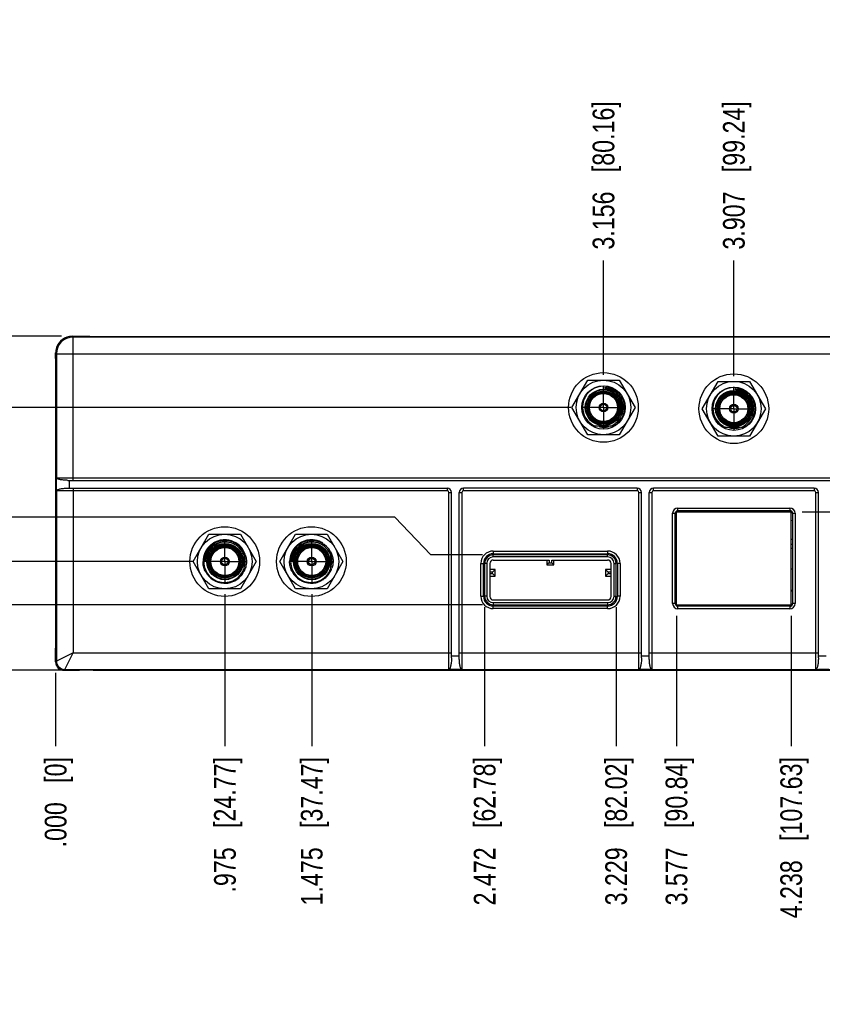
# Model space of a CAD drawing. Header units: inches. Extents: x 0 to 34, y 0 to 22.
# Tile 3 of 79: x 4.7 to 9.3, y 5.9 to 11.6. Entities that reach past the tile are written whole.
import ezdxf

# ---------------------------------------------------------------- set-up
doc = ezdxf.new("R2010")
doc.units = ezdxf.units.IN
doc.header["$LTSCALE"] = 1.87
doc.header["$MEASUREMENT"] = 0
doc.linetypes.add('CENTER', pattern=[0.6, 0.375, -0.075, 0.075, -0.075])
doc.layers.get('0').update_dxf_attribs({"linetype": 'CONTINUOUS'})
doc.layers.add('02___PRT_ALL_AXES', color=7, linetype='CONTINUOUS')
doc.layers.add('DIMENSIONS', color=7, linetype='CONTINUOUS')
doc.styles.get("Standard").update_dxf_attribs({"font": 'txt', "width": 0.8})
doc.dimstyles.new('DIMSTYLE_2', dxfattribs={"dimtxt": 0.125, "dimasz": 0.18, "dimexe": 0.18, "dimexo": 0.0625, "dimgap": 0.09, "dimtad": 0, "dimtih": 1, "dimtoh": 1, "dimdec": 3, "dimzin": 4, "dimdsep": 46, "dimtxsty": 'STANDARD', "dimblk": '_FILLED', "dimblk1": '_FILLED', "dimblk2": '_FILLED', "dimcen": 0.09, "dimadec": 0, "dimazin": 0, "dimtp": 0.01, "dimtm": 0.01, "dimtfac": 1, "dimtdec": 3, "dimtofl": 0, "dimtmove": 0, "dimatfit": 3, "dimldrblk": '_FILLED', "dimfxl": 1, "dimtolj": 1, "dimtzin": 4, "dimarcsym": 0})

# ---------------------------------------------------------------- blocks, each defined once
blk = doc.blocks.new('*D7')
at = {"layer": 'DIMENSIONS', "color": 2, "linetype": 'CONTINUOUS'}
blk.add_line((5.7201, 8.4298), (4.4951, 8.4298), dxfattribs=at)
at = {"layer": 'DIMENSIONS', "color": 2, "linetype": 'CONTINUOUS', "insert": (4.4326, 8.4923), "char_height": 0.125, "width": 1.525, "attachment_point": 3, "line_spacing_factor": 0.9}
blk.add_mtext('2X .627{\\Ftxt.shx;\\W1.000000;\\H0.125000; }[15.92]', dxfattribs=at)
blk = doc.blocks.new('_FILLED')
at = {"color": 0, "linetype": 'BYBLOCK'}
blk.add_solid([(0, 0), (-1, 0.174), (-1, -0.174)], dxfattribs=at)
blk = doc.blocks.new('*D8')
at = {"layer": 'DIMENSIONS', "color": 2, "linetype": 'CONTINUOUS'}
blk.add_line((5.0082, 7.8028), (4.4951, 7.8028), dxfattribs=at)
at = {"layer": 'DIMENSIONS', "color": 2, "linetype": 'CONTINUOUS', "insert": (4.4326, 7.8653), "char_height": 0.125, "width": 0.825, "attachment_point": 3, "line_spacing_factor": 0.9}
blk.add_mtext('.000{\\Ftxt.shx;\\W1.000000;\\H0.125000; }[0]', dxfattribs=at)
blk = doc.blocks.new('*D9')
at = {"layer": 'DIMENSIONS', "color": 2, "linetype": 'CONTINUOUS'}
blk.add_line((7.9011, 9.3178), (4.4951, 9.3178), dxfattribs=at)
at = {"layer": 'DIMENSIONS', "color": 2, "linetype": 'CONTINUOUS', "insert": (4.4326, 9.3803), "char_height": 0.125, "width": 1.625, "attachment_point": 3, "line_spacing_factor": 0.9}
blk.add_mtext('2X 1.515{\\Ftxt.shx;\\W1.000000;\\H0.125000; }[38.48]', dxfattribs=at)
blk = doc.blocks.new('*D10')
at = {"layer": 'DIMENSIONS', "color": 2, "linetype": 'CONTINUOUS'}
blk.add_line((4.9661, 9.7279), (4.4951, 9.7279), dxfattribs=at)
at = {"layer": 'DIMENSIONS', "color": 2, "linetype": 'CONTINUOUS', "insert": (4.4326, 9.7904), "char_height": 0.125, "width": 1.225, "attachment_point": 3, "line_spacing_factor": 0.9}
blk.add_mtext('1.925{\\Ftxt.shx;\\W1.000000;\\H0.125000; }[48.9]', dxfattribs=at)
blk = doc.blocks.new('*D11')
at = {"layer": 'DIMENSIONS', "color": 2, "linetype": 'CONTINUOUS'}
for p, q in [((6.8869, 8.6852), (4.4951, 8.6852)), ((7.0948, 8.468), (6.8869, 8.6852)), ((7.3909, 8.468), (7.0948, 8.468))]:
    blk.add_line(p, q, dxfattribs=at)
at = {"layer": 'DIMENSIONS', "color": 2, "linetype": 'CONTINUOUS', "insert": (4.4326, 8.7477), "char_height": 0.125, "width": 1.225, "attachment_point": 3, "line_spacing_factor": 0.9}
blk.add_mtext('.665{\\Ftxt.shx;\\W1.000000;\\H0.125000; }[16.89]', dxfattribs=at)
blk = doc.blocks.new('*D12')
at = {"layer": 'DIMENSIONS', "color": 2, "linetype": 'CONTINUOUS'}
blk.add_line((7.3909, 8.181), (4.4951, 8.181), dxfattribs=at)
at = {"layer": 'DIMENSIONS', "color": 2, "linetype": 'CONTINUOUS', "insert": (4.4326, 8.2435), "char_height": 0.125, "width": 1.025, "attachment_point": 3, "line_spacing_factor": 0.9}
blk.add_mtext('.378{\\Ftxt.shx;\\W1.000000;\\H0.125000; }[9.6]', dxfattribs=at)
blk = doc.blocks.new('*D13')
at = {"layer": 'DIMENSIONS', "color": 2, "linetype": 'CONTINUOUS'}
blk.add_line((5.9077, 8.2422), (5.9077, 7.3653), dxfattribs=at)
at = {"layer": 'DIMENSIONS', "color": 2, "linetype": 'CONTINUOUS', "insert": (5.8452, 7.3028), "char_height": 0.125, "width": 1.225, "attachment_point": 3, "rotation": 90, "line_spacing_factor": 0.9}
blk.add_mtext('.975{\\Ftxt.shx;\\W1.000000;\\H0.125000; }[24.77]', dxfattribs=at)
blk = doc.blocks.new('*D14')
at = {"layer": 'DIMENSIONS', "color": 2, "linetype": 'CONTINUOUS'}
blk.add_line((4.9326, 7.7893), (4.9326, 7.3653), dxfattribs=at)
at = {"layer": 'DIMENSIONS', "color": 2, "linetype": 'CONTINUOUS', "insert": (4.8701, 7.3028), "char_height": 0.125, "width": 0.825, "attachment_point": 3, "rotation": 90, "line_spacing_factor": 0.9}
blk.add_mtext('.000{\\Ftxt.shx;\\W1.000000;\\H0.125000; }[0]', dxfattribs=at)
blk = doc.blocks.new('*D15')
at = {"layer": 'DIMENSIONS', "color": 2, "linetype": 'CONTINUOUS'}
blk.add_line((6.4077, 8.2422), (6.4077, 7.3653), dxfattribs=at)
at = {"layer": 'DIMENSIONS', "color": 2, "linetype": 'CONTINUOUS', "insert": (6.3452, 7.3028), "char_height": 0.125, "width": 1.325, "attachment_point": 3, "rotation": 90, "line_spacing_factor": 0.9}
blk.add_mtext('1.475{\\Ftxt.shx;\\W1.000000;\\H0.125000; }[37.47]', dxfattribs=at)
blk = doc.blocks.new('*D16')
at = {"layer": 'DIMENSIONS', "color": 2, "linetype": 'CONTINUOUS'}
blk.add_line((7.4042, 8.1677), (7.4042, 7.3653), dxfattribs=at)
at = {"layer": 'DIMENSIONS', "color": 2, "linetype": 'CONTINUOUS', "insert": (7.3417, 7.3028), "char_height": 0.125, "width": 1.325, "attachment_point": 3, "rotation": 90, "line_spacing_factor": 0.9}
blk.add_mtext('2.472{\\Ftxt.shx;\\W1.000000;\\H0.125000; }[62.78]', dxfattribs=at)
blk = doc.blocks.new('*D17')
at = {"layer": 'DIMENSIONS', "color": 2, "linetype": 'CONTINUOUS'}
blk.add_line((8.1617, 8.1677), (8.1617, 7.3653), dxfattribs=at)
at = {"layer": 'DIMENSIONS', "color": 2, "linetype": 'CONTINUOUS', "insert": (8.0992, 7.3028), "char_height": 0.125, "width": 1.325, "attachment_point": 3, "rotation": 90, "line_spacing_factor": 0.9}
blk.add_mtext('3.229{\\Ftxt.shx;\\W1.000000;\\H0.125000; }[82.02]', dxfattribs=at)
blk = doc.blocks.new('*D18')
at = {"layer": 'DIMENSIONS', "color": 2, "linetype": 'CONTINUOUS'}
blk.add_line((8.5092, 8.1173), (8.5092, 7.3653), dxfattribs=at)
at = {"layer": 'DIMENSIONS', "color": 2, "linetype": 'CONTINUOUS', "insert": (8.4467, 7.3028), "char_height": 0.125, "width": 1.325, "attachment_point": 3, "rotation": 90, "line_spacing_factor": 0.9}
blk.add_mtext('3.577{\\Ftxt.shx;\\W1.000000;\\H0.125000; }[90.84]', dxfattribs=at)
blk = doc.blocks.new('*D19')
at = {"layer": 'DIMENSIONS', "color": 2, "linetype": 'CONTINUOUS'}
blk.add_line((9.1702, 8.1173), (9.1702, 7.3653), dxfattribs=at)
at = {"layer": 'DIMENSIONS', "color": 2, "linetype": 'CONTINUOUS', "insert": (9.1077, 7.3028), "char_height": 0.125, "width": 1.425, "attachment_point": 3, "rotation": 90, "line_spacing_factor": 0.9}
blk.add_mtext('4.238{\\Ftxt.shx;\\W1.000000;\\H0.125000; }[107.63]', dxfattribs=at)
blk = doc.blocks.new('*D20')
at = {"layer": 'DIMENSIONS', "color": 2, "linetype": 'CONTINUOUS'}
blk.add_line((10.5027, 8.1173), (10.5027, 7.3653), dxfattribs=at)
at = {"layer": 'DIMENSIONS', "color": 2, "linetype": 'CONTINUOUS', "insert": (10.4402, 7.3028), "char_height": 0.125, "width": 1.425, "attachment_point": 3, "rotation": 90, "line_spacing_factor": 0.9}
blk.add_mtext('5.570{\\Ftxt.shx;\\W1.000000;\\H0.125000; }[141.48]', dxfattribs=at)
blk = doc.blocks.new('*D21')
at = {"layer": 'DIMENSIONS', "color": 2, "linetype": 'CONTINUOUS'}
blk.add_line((10.1527, 8.1173), (10.1527, 7.3653), dxfattribs=at)
at = {"layer": 'DIMENSIONS', "color": 2, "linetype": 'CONTINUOUS', "insert": (10.0902, 7.3028), "char_height": 0.125, "width": 1.425, "attachment_point": 3, "rotation": 90, "line_spacing_factor": 0.9}
blk.add_mtext('5.220{\\Ftxt.shx;\\W1.000000;\\H0.125000; }[132.59]', dxfattribs=at)
blk = doc.blocks.new('*D22')
at = {"layer": 'DIMENSIONS', "color": 2, "linetype": 'CONTINUOUS'}
blk.add_line((8.8397, 9.4984), (8.8397, 10.1654), dxfattribs=at)
at = {"layer": 'DIMENSIONS', "color": 2, "linetype": 'CONTINUOUS', "insert": (8.7772, 10.2279), "char_height": 0.125, "width": 1.325, "attachment_point": 1, "rotation": 90, "line_spacing_factor": 0.9}
blk.add_mtext('3.907{\\Ftxt.shx;\\W1.000000;\\H0.125000; }[99.24]', dxfattribs=at)
blk = doc.blocks.new('*D23')
at = {"layer": 'DIMENSIONS', "color": 2, "linetype": 'CONTINUOUS'}
blk.add_line((8.0887, 9.5054), (8.0887, 10.1654), dxfattribs=at)
at = {"layer": 'DIMENSIONS', "color": 2, "linetype": 'CONTINUOUS', "insert": (8.0262, 10.2279), "char_height": 0.125, "width": 1.325, "attachment_point": 1, "rotation": 90, "line_spacing_factor": 0.9}
blk.add_mtext('3.156{\\Ftxt.shx;\\W1.000000;\\H0.125000; }[80.16]', dxfattribs=at)
blk = doc.blocks.new('*D26')
at = {"layer": 'DIMENSIONS', "color": 2, "linetype": 'CONTINUOUS'}
for p, q in [((11.3438, 8.7158), (11.4497, 8.8178)), ((11.4497, 8.8178), (11.6203, 8.8178)), ((9.2327, 8.7158), (11.3438, 8.7158))]:
    blk.add_line(p, q, dxfattribs=at)
at = {"layer": 'DIMENSIONS', "color": 2, "linetype": 'CONTINUOUS', "insert": (11.6828, 8.8803), "char_height": 0.125, "width": 1.225, "attachment_point": 1, "line_spacing_factor": 0.9}
blk.add_mtext('.913{\\Ftxt.shx;\\W1.000000;\\H0.125000; }[23.19]', dxfattribs=at)

msp = doc.modelspace()

# ---------------------------------------------------------------- linework, layer by layer
at = {"color": 7, "linetype": 'CONTINUOUS'}
for p, q in [((5.0286, 9.7279), (5.1291, 9.7279)), ((5.1302, 9.7268), (5.1292, 9.7278)), ((5.1302, 9.7278), (10.9852, 9.7278)), ((5.1302, 9.7268), (10.9852, 9.7268)), ((5.1447, 9.7278), (5.1447, 9.7268)), ((4.9326, 9.5994), (4.9326, 9.6319)), ((4.9337, 9.5983), (4.9327, 9.5993)), ((4.9327, 9.5983), (4.9327, 7.9323)), ((4.9337, 7.9323), (4.9337, 9.5983)), ((4.9327, 9.5838), (4.9337, 9.5838)), ((7.9068, 9.3178), (7.9978, 9.4753)), ((7.9978, 9.4753), (8.1796, 9.4753)), ((8.1796, 9.4753), (8.2705, 9.3178)), ((8.6578, 9.3108), (8.7488, 9.4683)), ((8.7488, 9.4683), (8.9306, 9.4683)), ((8.9306, 9.4683), (9.0215, 9.3108)), ((8.0058, 9.4105), (8.0047, 9.4104)), ((8.7568, 9.4035), (8.7557, 9.4034)), ((7.9978, 9.1603), (7.9068, 9.3178)), ((8.0838, 9.3414), (8.0838, 9.3359)), ((8.0936, 9.3359), (8.0936, 9.3414)), ((8.2705, 9.3178), (8.1796, 9.1603)), ((8.7488, 9.1533), (8.6578, 9.3108)), ((8.8348, 9.3344), (8.8348, 9.3289)), ((8.8446, 9.3289), (8.8446, 9.3344)), ((9.0215, 9.3108), (8.9306, 9.1533)), ((8.0838, 9.2998), (8.0838, 9.2942)), ((8.0936, 9.2942), (8.0936, 9.2998)), ((8.8348, 9.2928), (8.8348, 9.2872)), ((8.8446, 9.2872), (8.8446, 9.2928)), ((8.126, 9.2096), (8.0324, 9.2096)), ((8.145, 9.2096), (8.1282, 9.2096)), ((8.877, 9.2026), (8.7834, 9.2026)), ((8.896, 9.2026), (8.8792, 9.2026)), ((8.1796, 9.1603), (7.9978, 9.1603)), ((8.9306, 9.1533), (8.7488, 9.1533)), ((5.0033, 8.8978), (11.1121, 8.8978)), ((5.0033, 8.8528), (7.188, 8.8528)), ((7.213, 7.8745), (7.213, 8.8278)), ((7.258, 7.8745), (7.258, 8.8278)), ((8.2827, 8.8528), (7.283, 8.8528)), ((8.3077, 7.8745), (8.3077, 8.8278)), ((8.3527, 7.8745), (8.3527, 8.8278)), ((9.3017, 8.8528), (8.3777, 8.8528)), ((9.3267, 7.8745), (9.3267, 8.8278)), ((8.5023, 8.1874), (8.5023, 8.7082)), ((8.5092, 8.7158), (9.1702, 8.7158)), ((8.5092, 8.1798), (8.5092, 8.7158)), ((8.5173, 8.7232), (9.1631, 8.7232)), ((9.1702, 8.1798), (9.1702, 8.7158)), ((9.1781, 8.7082), (9.1781, 8.1874)), ((9.1702, 8.6672), (9.1777, 8.6676)), ((5.7248, 8.4298), (5.8158, 8.5873)), ((5.8158, 8.5873), (5.9976, 8.5873)), ((5.9976, 8.5873), (6.0885, 8.4298)), ((6.2238, 8.4298), (6.3148, 8.5873)), ((6.3148, 8.5873), (6.4966, 8.5873)), ((6.4966, 8.5873), (6.5875, 8.4298)), ((5.8238, 8.5225), (5.8227, 8.5224)), ((6.3228, 8.5225), (6.3217, 8.5224)), ((9.1777, 8.5555), (9.1702, 8.5583)), ((9.1702, 8.5316), (9.1777, 8.5288)), ((6.016, 8.4861), (6.016, 8.4693)), ((6.016, 8.4671), (6.016, 8.3735)), ((6.516, 8.4861), (6.516, 8.4693)), ((6.516, 8.4671), (6.516, 8.3846)), ((8.1124, 8.468), (7.4534, 8.468)), ((8.1124, 8.4562), (7.4534, 8.4562)), ((7.4537, 8.4752), (8.1127, 8.4752)), ((5.8158, 8.2723), (5.7248, 8.4298)), ((5.8896, 8.4347), (5.8841, 8.4347)), ((5.8841, 8.4249), (5.8896, 8.4249)), ((5.9313, 8.4347), (5.9257, 8.4347)), ((5.9257, 8.4249), (5.9313, 8.4249)), ((6.0885, 8.4298), (5.9976, 8.2723)), ((6.3148, 8.2723), (6.2238, 8.4298)), ((6.3896, 8.4347), (6.3841, 8.4347)), ((6.3841, 8.4249), (6.3896, 8.4249)), ((6.4313, 8.4347), (6.4257, 8.4347)), ((6.4257, 8.4249), (6.4313, 8.4249)), ((6.5875, 8.4298), (6.4966, 8.2723)), ((7.3973, 8.2298), (7.3973, 8.4188)), ((7.4042, 8.4188), (7.4042, 8.2302)), ((7.416, 8.4188), (7.416, 8.2302)), ((7.4337, 8.4188), (7.4337, 8.2282)), ((7.4534, 8.4384), (7.775, 8.4384)), ((7.7632, 8.4384), (7.7632, 8.4109)), ((7.7682, 8.4159), (7.7632, 8.4109)), ((7.7632, 8.4109), (7.8026, 8.4109)), ((7.7632, 8.4109), (7.7632, 8.4109)), ((7.775, 8.4227), (7.7682, 8.4159)), ((7.7908, 8.4384), (8.1124, 8.4384)), ((7.7908, 8.4227), (7.7976, 8.4159)), ((7.7976, 8.4159), (7.8026, 8.4109)), ((7.8026, 8.4109), (7.8026, 8.4384)), ((7.8026, 8.4109), (7.8026, 8.4109)), ((8.1321, 8.2282), (8.1321, 8.4188)), ((8.1498, 8.2302), (8.1498, 8.4188)), ((8.1617, 8.2302), (8.1617, 8.4188)), ((8.1691, 8.4188), (8.1691, 8.2298)), ((6.516, 8.3769), (6.516, 8.3735)), ((7.4652, 8.3841), (7.4337, 8.3841)), ((7.4337, 8.3447), (7.4652, 8.3447)), ((7.4495, 8.3684), (7.4652, 8.3841)), ((7.4495, 8.3605), (7.4652, 8.3448)), ((7.4652, 8.3448), (7.4652, 8.3841)), ((7.4652, 8.3841), (7.4652, 8.3841)), ((7.4652, 8.3448), (7.4652, 8.3447)), ((8.1321, 8.3841), (8.1006, 8.3841)), ((8.1006, 8.3841), (8.1006, 8.3841)), ((8.1006, 8.3841), (8.1006, 8.3448)), ((8.1164, 8.3684), (8.1006, 8.3841)), ((8.1164, 8.3605), (8.1006, 8.3448)), ((8.1006, 8.3448), (8.1006, 8.3447)), ((8.1006, 8.3447), (8.1321, 8.3447)), ((5.9976, 8.2723), (5.8158, 8.2723)), ((6.4966, 8.2723), (6.3148, 8.2723)), ((7.4534, 8.2085), (8.1124, 8.2085)), ((7.4534, 8.1928), (8.1124, 8.1928)), ((7.4534, 8.181), (8.1124, 8.181)), ((8.1127, 8.1734), (7.4537, 8.1734)), ((8.509, 8.1784), (8.5057, 8.1788)), ((8.5092, 8.1798), (9.1702, 8.1798)), ((9.1631, 8.1724), (8.5173, 8.1724)), ((8.5253, 8.1764), (8.5182, 8.1773)), ((8.5257, 8.1798), (8.5257, 8.1728)), ((8.6537, 8.1798), (8.6537, 8.1728)), ((8.6651, 8.1784), (8.6644, 8.1728)), ((9.0222, 8.1798), (9.0222, 8.1728)), ((9.0257, 8.1798), (9.0257, 8.1728)), ((9.1537, 8.1798), (9.1537, 8.1728)), ((4.9327, 7.9468), (4.9337, 7.9468)), ((4.9326, 7.8518), (4.9326, 7.9313)), ((4.9337, 7.9323), (4.9327, 7.9313)), ((5.1471, 7.8038), (4.9806, 7.8038)), ((4.9807, 7.8028), (5.0707, 7.8028)), ((5.1482, 7.8048), (5.1471, 7.8038)), ((10.9672, 7.8048), (5.1482, 7.8048)), ((5.1667, 7.8028), (5.1667, 7.8048)), ((5.1667, 7.8028), (10.9487, 7.8028))]:
    msp.add_line(p, q, dxfattribs=at)
at = {"color": 9, "linetype": 'CONTINUOUS'}
for p, q in [((5.0329, 9.7236), (5.0287, 9.7278)), ((5.0329, 8.8978), (5.0329, 9.7236)), ((11.0824, 9.7236), (5.0329, 9.7236)), ((4.9369, 9.6276), (4.9327, 9.6318)), ((4.9369, 9.6276), (4.9369, 8.9128)), ((4.9369, 9.6276), (11.1784, 9.6276)), ((4.9369, 8.9128), (11.1784, 8.9128)), ((4.9369, 8.8978), (4.9369, 8.9128)), ((4.9369, 8.8378), (4.9369, 8.8978)), ((5.0129, 8.8528), (5.0129, 8.8978)), ((4.9369, 8.8378), (4.9369, 7.8561)), ((7.188, 8.8378), (4.9369, 8.8378)), ((5.0329, 8.8528), (5.0329, 7.9041)), ((5.0329, 8.8528), (5.0329, 8.8528)), ((7.188, 8.8528), (7.188, 8.8378)), ((7.198, 7.8081), (7.198, 8.8278)), ((7.198, 8.8278), (7.213, 8.8278)), ((7.258, 8.8278), (7.273, 8.8278)), ((7.273, 8.8278), (7.273, 7.8081)), ((7.283, 8.8378), (7.283, 8.8528)), ((8.2827, 8.8378), (7.283, 8.8378)), ((8.2827, 8.8528), (8.2827, 8.8378)), ((8.2927, 7.8081), (8.2927, 8.8278)), ((8.2927, 8.8278), (8.3077, 8.8278)), ((8.3527, 8.8278), (8.3677, 8.8278)), ((8.3677, 8.8278), (8.3677, 7.8081)), ((8.3777, 8.8378), (8.3777, 8.8528)), ((9.3017, 8.8378), (8.3777, 8.8378)), ((9.3017, 8.8528), (9.3017, 8.8378)), ((9.3117, 8.8278), (9.3267, 8.8278)), ((9.3117, 7.8081), (9.3117, 8.8278)), ((8.4873, 8.7082), (8.5023, 8.7082)), ((8.4873, 8.1874), (8.4873, 8.7082)), ((8.5173, 8.7382), (9.1631, 8.7382)), ((8.5173, 8.7232), (8.5173, 8.7382)), ((9.1631, 8.7382), (9.1631, 8.7232)), ((9.1781, 8.7082), (9.1931, 8.7082)), ((9.1931, 8.7082), (9.1931, 8.1874)), ((7.4534, 8.4562), (7.4534, 8.468)), ((7.4537, 8.4902), (7.4537, 8.4752)), ((7.4537, 8.4902), (8.1127, 8.4902)), ((8.1124, 8.4562), (8.1124, 8.468)), ((8.1127, 8.4902), (8.1127, 8.4752)), ((7.3823, 8.2298), (7.3823, 8.4188)), ((7.3823, 8.4188), (7.3973, 8.4188)), ((7.416, 8.4188), (7.4042, 8.4188)), ((7.775, 8.4384), (7.775, 8.4227)), ((7.775, 8.4227), (7.7908, 8.4227)), ((7.7908, 8.4227), (7.7908, 8.4384)), ((8.1498, 8.4188), (8.1617, 8.4188)), ((8.1841, 8.4188), (8.1691, 8.4188)), ((8.1841, 8.4188), (8.1841, 8.2298)), ((7.4495, 8.3684), (7.4337, 8.3684)), ((7.4337, 8.3605), (7.4495, 8.3605)), ((7.4495, 8.3605), (7.4495, 8.3684)), ((8.1321, 8.3684), (8.1164, 8.3684)), ((8.1164, 8.3684), (8.1164, 8.3605)), ((8.1164, 8.3605), (8.1321, 8.3605)), ((7.3823, 8.2298), (7.3973, 8.2298)), ((7.416, 8.2302), (7.4042, 8.2302)), ((8.1498, 8.2302), (8.1617, 8.2302)), ((8.1841, 8.2298), (8.1691, 8.2298)), ((7.4534, 8.1928), (7.4534, 8.181)), ((7.4537, 8.1584), (7.4537, 8.1734)), ((8.1124, 8.1928), (8.1124, 8.181)), ((8.1127, 8.1584), (8.1127, 8.1734)), ((8.5023, 8.1874), (8.4873, 8.1874)), ((8.5173, 8.1574), (8.5173, 8.1724)), ((9.1631, 8.1724), (9.1631, 8.1574)), ((9.1931, 8.1874), (9.1781, 8.1874)), ((8.1127, 8.1584), (7.4537, 8.1584)), ((9.1631, 8.1574), (8.5173, 8.1574)), ((5.0329, 7.9041), (4.9369, 7.8561)), ((4.9849, 7.8081), (5.0329, 7.9041)), ((5.0329, 7.9041), (7.213, 7.9041)), ((7.258, 7.9041), (8.3077, 7.9041)), ((7.258, 7.9041), (7.258, 7.9041)), ((8.3527, 7.9041), (8.3527, 7.9041)), ((8.3527, 7.9041), (9.3267, 7.9041)), ((4.9326, 7.8518), (4.9327, 7.8518)), ((7.258, 7.8841), (7.213, 7.8841)), ((8.3527, 7.8841), (8.3077, 7.8841)), ((9.3717, 7.8841), (9.3267, 7.8841)), ((4.9806, 7.8038), (4.9849, 7.8081)), ((4.9849, 7.8081), (7.198, 7.8081)), ((7.213, 7.8081), (7.198, 7.8081)), ((7.273, 7.8081), (7.213, 7.8081)), ((7.273, 7.8081), (8.2927, 7.8081)), ((8.3077, 7.8081), (8.2927, 7.8081)), ((8.3677, 7.8081), (8.3077, 7.8081)), ((8.3677, 7.8081), (9.3117, 7.8081)), ((9.3117, 7.8081), (9.3267, 7.8081)), ((9.3867, 7.8081), (9.3267, 7.8081))]:
    msp.add_line(p, q, dxfattribs=at)
at = {"color": 7, "linetype": 'CONTINUOUS'}
msp.add_lwpolyline([(6.3058, 8.5014), (6.3049, 8.5), (6.3041, 8.4988), (6.3033, 8.4976), (6.3026, 8.4965), (6.302, 8.4955), (6.3015, 8.4946), (6.3009, 8.4937), (6.3005, 8.4929), (6.3001, 8.4921), (6.2997, 8.4914), (6.2993, 8.4907), (6.299, 8.4901), (6.2987, 8.4895), (6.2984, 8.489), (6.2982, 8.4885), (6.298, 8.488), (6.2978, 8.4876), (6.2976, 8.4872), (6.2974, 8.4868), (6.2973, 8.4865), (6.2972, 8.4862), (6.297, 8.4859), (6.2969, 8.4856), (6.2968, 8.4854), (6.2967, 8.4851), (6.2967, 8.4849), (6.2966, 8.4847), (6.2965, 8.4845), (6.2965, 8.4843), (6.2965, 8.4842), (6.2965, 8.484), (6.2965, 8.4839), (6.2966, 8.484), (6.2968, 8.4841)], dxfattribs=at)
at = {"color": 6, "linetype": 'CONTINUOUS'}
msp.add_circle((8.0887, 9.3178), 0.2008, dxfattribs=at)
at = {"color": 7, "linetype": 'CONTINUOUS'}
for centre, radius in [((8.8397, 9.3108), 0.2008), ((8.0887, 9.3178), 0.1575), ((8.0887, 9.3178), 0.125), ((8.0887, 9.3178), 0.1049), ((8.8397, 9.3108), 0.1575), ((8.8397, 9.3108), 0.125), ((8.0887, 9.3178), 0.101), ((8.0887, 9.3178), 0.0945), ((8.0887, 9.3178), 0.0906), ((8.0887, 9.3178), 0.0846), ((8.0887, 9.3178), 0.0807), ((8.8397, 9.3108), 0.1049), ((8.8397, 9.3108), 0.101), ((8.8397, 9.3108), 0.0945), ((8.8397, 9.3108), 0.0906), ((8.8397, 9.3108), 0.0846), ((8.8397, 9.3108), 0.0807), ((8.0887, 9.3178), 0.0256), ((8.0887, 9.3178), 0.0187), ((8.8397, 9.3108), 0.0256), ((8.8397, 9.3108), 0.0187), ((5.9067, 8.4298), 0.2008), ((6.4057, 8.4298), 0.2008), ((5.9067, 8.4298), 0.1575), ((6.4057, 8.4298), 0.1575), ((5.9077, 8.4298), 0.1049), ((5.9077, 8.4298), 0.101), ((5.9077, 8.4298), 0.0945), ((5.9077, 8.4298), 0.0906), ((5.9077, 8.4298), 0.0846), ((6.4077, 8.4298), 0.1049), ((6.4077, 8.4298), 0.101), ((6.4077, 8.4298), 0.0945), ((6.4077, 8.4298), 0.0906), ((6.4077, 8.4298), 0.0846), ((5.9077, 8.4298), 0.0807), ((6.4077, 8.4298), 0.0807), ((5.9077, 8.4298), 0.0256), ((5.9077, 8.4298), 0.0187), ((6.4077, 8.4298), 0.0256), ((6.4077, 8.4298), 0.0187)]:
    msp.add_circle(centre, radius, dxfattribs=at)
at = {"color": 9, "linetype": 'CONTINUOUS'}
for centre, radius, start, end in [((5.033, 9.6276), 0.096, 90.0118, 179.9882), ((8.0887, 9.3178), 0.1142, 23.6965, 83.9238), ((8.8397, 9.3108), 0.1142, 23.6965, 83.9238), ((8.0878, 9.3176), 0.1151, 17.8725, 23.6921), ((8.0887, 9.3178), 0.1141, 339.0323, 17.896), ((8.8388, 9.3106), 0.1151, 17.8725, 23.6921), ((8.8397, 9.3108), 0.1141, 339.0323, 17.896), ((7.188, 8.8278), 0.01, 0, 90), ((7.283, 8.8278), 0.01, 90, 180), ((8.2827, 8.8278), 0.01, 0, 90), ((8.3777, 8.8278), 0.01, 90, 180), ((9.3017, 8.8278), 0.01, 0, 90), ((8.5173, 8.7082), 0.03, 90.0185, 179.9782), ((8.5173, 8.7082), 0.015, 89.9843, 180.0009), ((9.1631, 8.7082), 0.03, 0.0185, 89.9782), ((9.1631, 8.7082), 0.015, 359.9843, 90.0009), ((5.9077, 8.4298), 0.1142, 113.6965, 173.9238), ((5.908, 8.4289), 0.1151, 107.8725, 113.6921), ((5.9077, 8.4298), 0.1141, 69.0323, 107.896), ((6.4077, 8.4298), 0.1142, 113.6965, 173.9238), ((6.408, 8.4289), 0.1151, 107.8725, 113.6921), ((6.4077, 8.4298), 0.1141, 69.0323, 107.896), ((7.4537, 8.4188), 0.0714, 90, 180), ((8.1127, 8.4188), 0.0714, 0, 90), ((7.4537, 8.2298), 0.0714, 180, 270), ((8.1127, 8.2298), 0.0714, 270, 360), ((8.5173, 8.1874), 0.03, 180.0185, 269.9782), ((8.5173, 8.1874), 0.015, 179.9843, 270.0009), ((9.1631, 8.1874), 0.03, 270.0185, 359.9782), ((9.1631, 8.1874), 0.015, 269.9843, 0.0009), ((4.985, 7.8561), 0.048, 180.0118, 269.9907)]:
    msp.add_arc(centre, radius, start, end, dxfattribs=at)
at = {"color": 7, "linetype": 'CONTINUOUS'}
for centre, radius, start, end in [((8.0887, 9.3178), 0.122, 297.4893, 150.4323), ((8.0992, 9.3167), 0.1146, 73.736, 89.2281), ((8.8397, 9.3108), 0.122, 297.4893, 150.4323), ((8.8502, 9.3097), 0.1146, 73.736, 89.2281), ((8.0897, 9.3205), 0.1216, 151.7423, 172.066), ((8.8407, 9.3135), 0.1216, 151.7423, 172.066), ((8.8373, 9.3076), 0.1152, 41.6421, 55.948), ((8.8393, 9.3094), 0.1125, 337.7733, 41.6152), ((8.0877, 9.3205), 0.1196, 172.0905, 213.0782), ((8.0878, 9.3161), 0.1131, 337.7733, 24.1885), ((8.8387, 9.3135), 0.1196, 172.0905, 213.0782), ((8.0887, 9.3178), 0.122, 200.6568, 242.5107), ((8.0866, 9.3198), 0.1183, 213.0604, 241.1719), ((8.086, 9.3166), 0.1151, 312.8183, 337.7309), ((8.8397, 9.3108), 0.122, 200.6568, 242.5107), ((8.837, 9.3096), 0.1151, 312.8183, 337.7309), ((8.0861, 9.3188), 0.1173, 241.1904, 248.7307), ((8.0918, 9.3206), 0.1163, 255.6221, 260.2775), ((8.0917, 9.3195), 0.1152, 260.2092, 274.7923), ((8.092, 9.3156), 0.1114, 274.829, 279.5545), ((8.0918, 9.317), 0.1128, 279.5576, 283.8085), ((8.0851, 9.3178), 0.1166, 291.8682, 312.7591), ((8.8376, 9.3128), 0.1183, 213.0604, 241.1719), ((8.8371, 9.3118), 0.1173, 241.1904, 248.7307), ((8.843, 9.3086), 0.1114, 274.829, 279.5545), ((8.8428, 9.31), 0.1128, 279.5576, 283.8085), ((8.8361, 9.3108), 0.1166, 291.8682, 312.7591), ((7.188, 8.8278), 0.025, 0, 90), ((7.283, 8.8278), 0.025, 90, 180), ((8.2827, 8.8278), 0.025, 0, 90), ((8.3777, 8.8278), 0.025, 90, 180), ((9.3017, 8.8278), 0.025, 0, 90), ((8.6032, 8.7713), 0.305, 349.5072, 350.8494), ((5.9067, 8.4298), 0.125, 132.2207, 180), ((5.9077, 8.4298), 0.122, 27.4893, 240.4323), ((5.905, 8.4317), 0.1225, 130.2062, 132.2186), ((5.9063, 8.4301), 0.1246, 125.4072, 130.1989), ((5.9075, 8.4284), 0.1267, 117.0716, 125.4047), ((5.9067, 8.4298), 0.1251, 86.5482, 117.0834), ((5.9095, 8.4289), 0.1131, 67.7733, 114.2364), ((5.9067, 8.431), 0.1239, 85.4028, 86.5255), ((5.9069, 8.4301), 0.1247, 33.3344, 85.3803), ((5.9089, 8.4271), 0.1151, 42.8183, 67.7309), ((6.4057, 8.4298), 0.125, 132.2207, 180), ((6.4077, 8.4298), 0.122, 27.4893, 240.4323), ((6.4041, 8.4316), 0.1226, 129.8092, 132.2178), ((6.4054, 8.43), 0.1247, 125.3865, 129.8043), ((6.4065, 8.4284), 0.1267, 117.1261, 125.3831), ((6.4057, 8.4298), 0.1251, 86.6184, 117.138), ((6.4095, 8.4289), 0.1131, 67.7733, 114.1885), ((6.4057, 8.4309), 0.124, 84.9874, 86.5954), ((6.4055, 8.4292), 0.1257, 63.9432, 84.9697), ((6.4089, 8.4271), 0.1151, 42.8183, 67.7309), ((6.4059, 8.4302), 0.1246, 57.5341, 63.8877), ((5.9088, 8.4403), 0.1146, 163.736, 179.2281), ((5.9078, 8.4262), 0.1166, 21.8682, 42.7591), ((5.9056, 8.4292), 0.1263, 18.4026, 33.339), ((5.9068, 8.4326), 0.1179, 342.6058, 19.7315), ((6.4088, 8.4403), 0.1146, 163.736, 179.2281), ((6.4078, 8.4262), 0.1166, 21.7678, 42.7589), ((6.4039, 8.4289), 0.127, 18.6249, 26.1822), ((6.4061, 8.4328), 0.1176, 6.5381, 16.2932), ((7.4537, 8.4188), 0.056, 90, 180), ((7.4534, 8.4188), 0.0492, 90, 180), ((7.4534, 8.4188), 0.0374, 90, 180), ((8.1124, 8.4188), 0.0492, 0, 90), ((8.1124, 8.4188), 0.0374, 0, 90), ((8.1127, 8.4188), 0.056, 0, 90), ((9.1667, 8.4462), 0.059, 79.2529, 86.5984), ((5.9072, 8.427), 0.1107, 355.3758, 6.0799), ((6.4068, 8.4322), 0.1168, 343.3616, 345.8096), ((6.4039, 8.4328), 0.1197, 345.8334, 3.7405), ((6.4068, 8.433), 0.1169, 3.7612, 6.5072), ((7.4534, 8.4188), 0.0197, 90, 180), ((8.1124, 8.4188), 0.0197, 0, 90), ((5.9049, 8.4289), 0.123, 205.4139, 207.7529), ((5.9066, 8.4298), 0.125, 207.7851, 267.4133), ((5.9077, 8.4298), 0.122, 290.393, 332.5107), ((5.9058, 8.4277), 0.1183, 304.0043, 332.8725), ((5.9068, 8.4271), 0.1171, 332.9038, 338.7348), ((5.9014, 8.4326), 0.1307, 332.6952, 341.3229), ((5.9078, 8.4323), 0.1168, 340.3603, 342.6052), ((6.4039, 8.4288), 0.123, 205.4523, 207.7368), ((6.4055, 8.4298), 0.125, 207.7698, 268.013), ((6.4077, 8.4298), 0.122, 290.6568, 332.5107), ((6.4058, 8.4277), 0.1183, 303.0604, 331.1719), ((6.4067, 8.4272), 0.1173, 331.1904, 338.7307), ((6.3938, 8.4359), 0.1378, 332.9151, 337.4007), ((6.4087, 8.4316), 0.1148, 340.5058, 343.3631), ((6.3969, 8.4346), 0.1345, 337.4008, 341.086), ((9.1667, 8.4462), 0.059, 273.4016, 280.7471), ((5.905, 8.4308), 0.1216, 241.7423, 262.066), ((5.905, 8.4288), 0.1197, 262.0905, 303.9777), ((5.9067, 8.4309), 0.1261, 267.3992, 281.7386), ((5.9068, 8.43), 0.1251, 281.7694, 289.659), ((5.9072, 8.429), 0.1241, 289.6495, 300.3062), ((5.9091, 8.4256), 0.1202, 300.3246, 307.5987), ((5.9085, 8.4262), 0.1211, 307.6491, 313.8309), ((6.405, 8.4308), 0.1216, 241.7423, 262.066), ((6.405, 8.4288), 0.1196, 262.0905, 303.0782), ((6.4057, 8.4315), 0.1267, 267.9967, 281.8577), ((6.4058, 8.4304), 0.1256, 281.8768, 288.3402), ((7.4537, 8.2298), 0.056, 180, 270), ((7.4534, 8.2302), 0.0492, 180, 270), ((7.4534, 8.2302), 0.0374, 180, 270), ((8.1124, 8.2302), 0.0492, 270, 360), ((8.1124, 8.2302), 0.0374, 270, 360), ((8.1127, 8.2298), 0.056, 270, 360), ((8.6032, 8.7713), 0.765, 317.8351, 318.6784), ((7.4534, 8.2282), 0.0197, 180, 270), ((8.1124, 8.2282), 0.0197, 270, 360), ((4.9807, 7.8508), 0.048, 183.8651, 270), ((5.1667, 7.8988), 0.096, 258.8015, 270)]:
    msp.add_arc(centre, radius, start, end, dxfattribs=at)
for centre, major_axis, ratio, start_param, end_param in [((5.0286, 9.6319), (-0.0679, 0.0679), 0.999829, -0.60683, 0.60683), ((5.0286, 9.6319), (0.0679, -0.0679), 0.999829, 2.35628, 2.534763), ((5.0286, 9.6319), (0.0679, -0.0679), 0.999829, -2.534763, -2.35628), ((8.5177, 8.7078), (0.0106, -0.0106), 0.999924, 2.356233, 3.926953), ((9.1627, 8.7078), (-0.0106, -0.0106), 0.999924, 2.356233, 3.926953), ((8.5177, 8.1878), (0.0106, 0.0106), 0.999924, 2.356233, 3.926953), ((9.1627, 8.1878), (-0.0106, 0.0106), 0.999924, 2.356233, 3.926953), ((4.9806, 7.8518), (0.0339, 0.0339), 0.999829, 2.35628, 3.926905)]:
    msp.add_ellipse(centre, major_axis=major_axis, ratio=ratio, start_param=start_param, end_param=end_param, dxfattribs=at)
for points, knots in [([(8.1007, 9.4314), (8.1, 9.4314), (8.0989, 9.4314), (8.0975, 9.4313), (8.0966, 9.4313), (8.0959, 9.4312), (8.0954, 9.4312), (8.0949, 9.4311), (8.0946, 9.4311), (8.0943, 9.431), (8.0941, 9.431), (8.0939, 9.4309), (8.0938, 9.4308), (8.0937, 9.4306), (8.0939, 9.4305), (8.0941, 9.4304), (8.0944, 9.4304), (8.0946, 9.4303), (8.095, 9.4302), (8.0954, 9.4301), (8.0961, 9.43), (8.097, 9.4298), (8.098, 9.4297), (8.0991, 9.4295), (8.1002, 9.4293), (8.1016, 9.4291), (8.1033, 9.4288), (8.1054, 9.4284), (8.1082, 9.4278), (8.1117, 9.4271), (8.1159, 9.426), (8.12, 9.4248), (8.1241, 9.4235), (8.1294, 9.4215), (8.136, 9.4186), (8.1436, 9.4147), (8.1485, 9.4116), (8.1509, 9.41)], [0, 0, 0, 0, 0.031227, 0.046815, 0.062375, 0.070137, 0.077879, 0.085588, 0.089421, 0.093226, 0.09698, 0.100602, 0.102265, 0.10366, 0.106879, 0.110581, 0.114382, 0.118222, 0.122083, 0.12984, 0.137622, 0.153225, 0.168856, 0.184501, 0.200157, 0.215819, 0.247156, 0.278504, 0.309859, 0.372582, 0.435316, 0.498057, 0.560803, 0.623552, 0.749034, 0.874516, 1, 1, 1, 1]), ([(8.181, 9.3976), (8.1802, 9.3985), (8.1784, 9.4002), (8.1748, 9.4034), (8.1682, 9.4087), (8.1541, 9.4182), (8.1406, 9.4241), (8.1313, 9.4268)], [0, 0, 0, 0, 0.062625, 0.125218, 0.250383, 0.500569, 1, 1, 1, 1]), ([(8.8517, 9.4244), (8.851, 9.4244), (8.8499, 9.4244), (8.8485, 9.4243), (8.8476, 9.4243), (8.8469, 9.4242), (8.8464, 9.4242), (8.8459, 9.4241), (8.8456, 9.4241), (8.8453, 9.424), (8.8451, 9.424), (8.8449, 9.4239), (8.8448, 9.4238), (8.8447, 9.4236), (8.8449, 9.4235), (8.8451, 9.4234), (8.8454, 9.4234), (8.8456, 9.4233), (8.846, 9.4232), (8.8464, 9.4231), (8.8471, 9.423), (8.848, 9.4228), (8.849, 9.4227), (8.8501, 9.4225), (8.8512, 9.4223), (8.8526, 9.4221), (8.8543, 9.4218), (8.8564, 9.4214), (8.8592, 9.4208), (8.8627, 9.4201), (8.8669, 9.419), (8.871, 9.4178), (8.8751, 9.4165), (8.8804, 9.4145), (8.887, 9.4116), (8.8946, 9.4077), (8.8995, 9.4046), (8.9019, 9.403)], [0, 0, 0, 0, 0.031227, 0.046815, 0.062375, 0.070137, 0.077879, 0.085588, 0.089421, 0.093226, 0.09698, 0.100602, 0.102265, 0.10366, 0.106878, 0.110581, 0.114382, 0.118222, 0.122083, 0.12984, 0.137622, 0.153225, 0.168855, 0.184501, 0.200157, 0.215819, 0.247156, 0.278504, 0.309859, 0.372582, 0.435316, 0.498057, 0.560803, 0.623552, 0.749034, 0.874516, 1, 1, 1, 1]), ([(8.1509, 9.41), (8.1595, 9.4042), (8.1754, 9.39), (8.1867, 9.372), (8.191, 9.3624)], [0, 0, 0, 0, 0.500038, 1, 1, 1, 1]), ([(8.932, 9.3906), (8.9312, 9.3915), (8.9294, 9.3932), (8.9258, 9.3964), (8.9192, 9.4017), (8.9051, 9.4112), (8.8916, 9.4171), (8.8823, 9.4198)], [0, 0, 0, 0, 0.062625, 0.125218, 0.250383, 0.500569, 1, 1, 1, 1]), ([(8.8139, 9.2009), (8.817, 9.2001), (8.8297, 9.1974), (8.8427, 9.1968), (8.8524, 9.1976)], [0, 0, 0, 0, 0.249739, 1, 1, 1, 1]), ([(5.0033, 8.8978), (4.9988, 8.8978), (4.9902, 8.8981), (4.9777, 8.899), (4.9663, 8.9005), (4.9565, 8.9023), (4.9495, 8.9042), (4.9448, 8.9059), (4.9421, 8.9072), (4.94, 8.9085), (4.9383, 8.9098), (4.9374, 8.911), (4.937, 8.912), (4.937, 8.9125), (4.9369, 8.9128)], [0, 0, 0, 0, 0.19074, 0.370898, 0.534922, 0.678084, 0.796695, 0.846021, 0.888486, 0.92416, 0.953425, 0.977308, 0.987543, 1, 1, 1, 1]), ([(4.9369, 8.8378), (4.937, 8.8381), (4.937, 8.8387), (4.9374, 8.8397), (4.9383, 8.8409), (4.94, 8.8422), (4.9421, 8.8435), (4.9448, 8.8447), (4.9495, 8.8464), (4.9565, 8.8483), (4.9663, 8.8502), (4.9777, 8.8516), (4.9902, 8.8526), (4.9988, 8.8528), (5.0033, 8.8528)], [0, 0, 0, 0, 0.012457, 0.022692, 0.046575, 0.07584, 0.111514, 0.153979, 0.203305, 0.321916, 0.465078, 0.629102, 0.80926, 1, 1, 1, 1]), ([(5.8279, 8.5221), (5.827, 8.5213), (5.8254, 8.5195), (5.8221, 8.5159), (5.8168, 8.5093), (5.8073, 8.4952), (5.8014, 8.4817), (5.7987, 8.4724)], [0, 0, 0, 0, 0.062625, 0.125218, 0.250383, 0.500569, 1, 1, 1, 1]), ([(5.8155, 8.492), (5.8213, 8.5006), (5.8355, 8.5165), (5.8535, 8.5278), (5.863, 8.5321)], [0, 0, 0, 0, 0.500038, 1, 1, 1, 1]), ([(5.8272, 8.5237), (5.8269, 8.5236), (5.8259, 8.523), (5.8247, 8.5227), (5.8238, 8.5225)], [0, 0, 0, 0, 0.256669, 1, 1, 1, 1]), ([(6.3279, 8.5221), (6.327, 8.5213), (6.3254, 8.5195), (6.3221, 8.5159), (6.3168, 8.5093), (6.3073, 8.4952), (6.3014, 8.4817), (6.2987, 8.4724)], [0, 0, 0, 0, 0.062625, 0.125218, 0.250383, 0.500569, 1, 1, 1, 1]), ([(6.3217, 8.5224), (6.3216, 8.5219), (6.3214, 8.5209), (6.321, 8.5194), (6.3201, 8.518), (6.3189, 8.5169), (6.3176, 8.5158), (6.3165, 8.5145), (6.3153, 8.5133), (6.3138, 8.5116), (6.312, 8.5095), (6.3091, 8.506), (6.3071, 8.5032), (6.3058, 8.5014)], [0, 0, 0, 0, 0.056154, 0.114348, 0.173866, 0.237094, 0.301849, 0.365355, 0.428606, 0.49213, 0.619122, 0.746096, 1, 1, 1, 1]), ([(6.3155, 8.492), (6.3213, 8.5007), (6.3355, 8.5165), (6.3535, 8.5278), (6.3631, 8.5321)], [0, 0, 0, 0, 0.500038, 1, 1, 1, 1]), ([(6.3262, 8.5237), (6.3259, 8.5236), (6.3249, 8.523), (6.3237, 8.5227), (6.3228, 8.5225)], [0, 0, 0, 0, 0.256669, 1, 1, 1, 1]), ([(6.3306, 8.5273), (6.3302, 8.5269), (6.3288, 8.5257), (6.3274, 8.5244), (6.3262, 8.5237)], [0, 0, 0, 0, 0.253315, 1, 1, 1, 1]), ([(5.7941, 8.4418), (5.7941, 8.4411), (5.7941, 8.44), (5.7942, 8.4386), (5.7942, 8.4377), (5.7943, 8.437), (5.7943, 8.4365), (5.7944, 8.4361), (5.7945, 8.4357), (5.7945, 8.4355), (5.7946, 8.4352), (5.7946, 8.435), (5.7947, 8.4349), (5.7949, 8.4348), (5.795, 8.435), (5.7951, 8.4352), (5.7951, 8.4355), (5.7952, 8.4357), (5.7953, 8.4361), (5.7954, 8.4365), (5.7955, 8.4372), (5.7957, 8.4381), (5.7958, 8.4391), (5.796, 8.4402), (5.7962, 8.4413), (5.7964, 8.4427), (5.7967, 8.4444), (5.7971, 8.4465), (5.7977, 8.4493), (5.7985, 8.4528), (5.7995, 8.457), (5.8007, 8.4611), (5.8021, 8.4652), (5.804, 8.4705), (5.8069, 8.4771), (5.8108, 8.4847), (5.8139, 8.4896), (5.8155, 8.492)], [0, 0, 0, 0, 0.031227, 0.046815, 0.062375, 0.070137, 0.077879, 0.085588, 0.089421, 0.093226, 0.09698, 0.100602, 0.102266, 0.10366, 0.106879, 0.110582, 0.114382, 0.118223, 0.122084, 0.12984, 0.137622, 0.153225, 0.168856, 0.184502, 0.200157, 0.215819, 0.247156, 0.278504, 0.309859, 0.372582, 0.435316, 0.498057, 0.560803, 0.623552, 0.749034, 0.874516, 1, 1, 1, 1]), ([(6.0254, 8.4691), (6.028, 8.4612), (6.0317, 8.445), (6.032, 8.4283), (6.0313, 8.4201)], [0, 0, 0, 0, 0.500105, 1, 1, 1, 1]), ([(6.2941, 8.4418), (6.2941, 8.4411), (6.2941, 8.44), (6.2942, 8.4386), (6.2942, 8.4377), (6.2943, 8.437), (6.2943, 8.4365), (6.2944, 8.4361), (6.2945, 8.4357), (6.2945, 8.4355), (6.2946, 8.4352), (6.2946, 8.435), (6.2947, 8.4349), (6.2949, 8.4348), (6.295, 8.435), (6.2951, 8.4352), (6.2951, 8.4355), (6.2952, 8.4357), (6.2953, 8.4361), (6.2954, 8.4365), (6.2955, 8.4372), (6.2957, 8.4381), (6.2958, 8.4391), (6.296, 8.4402), (6.2962, 8.4413), (6.2964, 8.4427), (6.2967, 8.4444), (6.2971, 8.4465), (6.2977, 8.4493), (6.2985, 8.4528), (6.2995, 8.457), (6.3007, 8.4611), (6.3021, 8.4652), (6.304, 8.4705), (6.3069, 8.4771), (6.3108, 8.4847), (6.3139, 8.4896), (6.3155, 8.492)], [0, 0, 0, 0, 0.031227, 0.046815, 0.062375, 0.070137, 0.077879, 0.085588, 0.089421, 0.093226, 0.09698, 0.100602, 0.102265, 0.10366, 0.106879, 0.110581, 0.114382, 0.118222, 0.122083, 0.12984, 0.137622, 0.153225, 0.168856, 0.184501, 0.200157, 0.215819, 0.247156, 0.278504, 0.309859, 0.372582, 0.435316, 0.498057, 0.560803, 0.623552, 0.749034, 0.874516, 1, 1, 1, 1]), ([(6.516, 8.4693), (6.5162, 8.4689), (6.5166, 8.468), (6.5167, 8.467), (6.5167, 8.4666)], [0, 0, 0, 0, 0.503634, 1, 1, 1, 1]), ([(6.5243, 8.4695), (6.5269, 8.4616), (6.5307, 8.4454), (6.5311, 8.4288), (6.5304, 8.4206)], [0, 0, 0, 0, 0.50036, 1, 1, 1, 1]), ([(5.7938, 8.3761), (5.7898, 8.3844), (5.7838, 8.4021), (5.7816, 8.4206), (5.7816, 8.4298)], [0, 0, 0, 0, 0.501227, 1, 1, 1, 1]), ([(6.2928, 8.376), (6.2888, 8.3844), (6.2828, 8.402), (6.2806, 8.4206), (6.2806, 8.4298)], [0, 0, 0, 0, 0.501229, 1, 1, 1, 1]), ([(6.5304, 8.4206), (6.5297, 8.413), (6.5279, 8.4031), (6.5249, 8.3934), (6.5241, 8.3911)], [0, 0, 0, 0, 0.749648, 1, 1, 1, 1]), ([(8.1687, 8.4207), (8.1687, 8.4215), (8.1685, 8.4232), (8.1682, 8.4265), (8.1675, 8.4306), (8.1663, 8.4354), (8.1651, 8.4385), (8.1645, 8.44)], [0, 0, 0, 0, 0.125027, 0.250039, 0.500029, 0.750015, 1, 1, 1, 1]), ([(6.0124, 8.3636), (6.011, 8.3614), (6.0051, 8.3525), (5.9981, 8.3444), (5.9924, 8.3389)], [0, 0, 0, 0, 0.249697, 1, 1, 1, 1]), ([(6.4733, 8.3246), (6.4668, 8.3204), (6.4575, 8.3156), (6.4478, 8.312), (6.4454, 8.3112)], [0, 0, 0, 0, 0.749587, 1, 1, 1, 1]), ([(8.1581, 8.1971), (8.1597, 8.1993), (8.1626, 8.204), (8.1653, 8.2104), (8.1669, 8.2157), (8.1678, 8.2197), (8.1683, 8.2231), (8.1686, 8.2259), (8.1687, 8.2273), (8.1687, 8.2279)], [0, 0, 0, 0, 0.249909, 0.499819, 0.624859, 0.749898, 0.874935, 0.937471, 1, 1, 1, 1]), ([(7.213, 7.8745), (7.213, 7.87), (7.2128, 7.8613), (7.2118, 7.8488), (7.2103, 7.8375), (7.2085, 7.8277), (7.2066, 7.8206), (7.2049, 7.816), (7.2036, 7.8133), (7.2024, 7.8111), (7.201, 7.8095), (7.1998, 7.8086), (7.1988, 7.8081), (7.1983, 7.8081), (7.198, 7.8081)], [0, 0, 0, 0, 0.19074, 0.370898, 0.534922, 0.678084, 0.796695, 0.846021, 0.888486, 0.92416, 0.953425, 0.977308, 0.987543, 1, 1, 1, 1]), ([(7.273, 7.8081), (7.2727, 7.8081), (7.2722, 7.8081), (7.2711, 7.8086), (7.2699, 7.8095), (7.2686, 7.8111), (7.2673, 7.8133), (7.2661, 7.816), (7.2644, 7.8206), (7.2625, 7.8277), (7.2606, 7.8375), (7.2592, 7.8488), (7.2582, 7.8613), (7.258, 7.87), (7.258, 7.8745)], [0, 0, 0, 0, 0.012457, 0.022692, 0.046575, 0.07584, 0.111514, 0.153979, 0.203305, 0.321916, 0.465078, 0.629102, 0.80926, 1, 1, 1, 1]), ([(8.3077, 7.8745), (8.3077, 7.87), (8.3075, 7.8613), (8.3065, 7.8488), (8.305, 7.8375), (8.3032, 7.8277), (8.3013, 7.8206), (8.2996, 7.816), (8.2983, 7.8133), (8.2971, 7.8111), (8.2957, 7.8095), (8.2945, 7.8086), (8.2935, 7.8081), (8.293, 7.8081), (8.2927, 7.8081)], [0, 0, 0, 0, 0.19074, 0.370898, 0.534922, 0.678084, 0.796695, 0.846021, 0.888486, 0.92416, 0.953425, 0.977308, 0.987543, 1, 1, 1, 1]), ([(8.3677, 7.8081), (8.3674, 7.8081), (8.3669, 7.8081), (8.3658, 7.8086), (8.3646, 7.8095), (8.3633, 7.8111), (8.362, 7.8133), (8.3608, 7.816), (8.3591, 7.8206), (8.3572, 7.8277), (8.3553, 7.8375), (8.3539, 7.8488), (8.3529, 7.8613), (8.3527, 7.87), (8.3527, 7.8745)], [0, 0, 0, 0, 0.012457, 0.022692, 0.046575, 0.07584, 0.111514, 0.153979, 0.203305, 0.321916, 0.465078, 0.629102, 0.80926, 1, 1, 1, 1]), ([(9.3267, 7.8745), (9.3267, 7.87), (9.3265, 7.8613), (9.3255, 7.8488), (9.324, 7.8375), (9.3222, 7.8277), (9.3203, 7.8206), (9.3186, 7.816), (9.3173, 7.8133), (9.3161, 7.8111), (9.3147, 7.8095), (9.3135, 7.8086), (9.3125, 7.8081), (9.312, 7.8081), (9.3117, 7.8081)], [0, 0, 0, 0, 0.19074, 0.370898, 0.534922, 0.678084, 0.796695, 0.846021, 0.888486, 0.92416, 0.953425, 0.977308, 0.987543, 1, 1, 1, 1])]:
    msp.add_open_spline(points, degree=3, knots=knots, dxfattribs=at)
msp.add_open_spline([(6.0313, 8.4201), (6.0305, 8.4101), (6.0284, 8.4002), (6.0252, 8.3907)], degree=3, dxfattribs=at)
at = {"layer": '02___PRT_ALL_AXES', "color": 7, "linetype": 'CENTER'}
for p, q in [((8.0887, 9.3178), (8.0887, 9.4429)), ((8.8397, 9.3108), (8.8397, 9.4359)), ((8.0887, 9.3178), (7.9636, 9.3178)), ((8.0887, 9.3178), (8.0887, 9.1927)), ((8.0887, 9.3178), (8.2138, 9.3178)), ((8.8397, 9.3108), (8.7146, 9.3108)), ((8.8397, 9.3108), (8.9648, 9.3108)), ((8.8397, 9.3108), (8.8397, 9.1857)), ((5.9077, 8.4298), (5.9077, 8.5549)), ((6.4077, 8.4298), (6.4077, 8.5549)), ((5.9077, 8.4298), (5.7826, 8.4298)), ((5.9077, 8.4298), (5.9077, 8.3047)), ((5.9077, 8.4298), (6.0328, 8.4298)), ((6.4077, 8.4298), (6.2826, 8.4298)), ((6.4077, 8.4298), (6.4077, 8.3047)), ((6.4077, 8.4298), (6.5328, 8.4298))]:
    msp.add_line(p, q, dxfattribs=at)

# ---------------------------------------------------------------- dimensions: what is measured, and where the dimension line sits
at = {"layer": 'DIMENSIONS', "color": 2, "linetype": 'CONTINUOUS'}
for feature_location, offset, dtype, origin, picture, middle in [((8.8397, 9.4984), (0, 0.667), 1, (4.9326, 9.4359), '*D22', (8.8397, 10.8904)), ((8.0887, 9.5054), (0, 0.66), 1, (4.9326, 9.4429), '*D23', (8.0887, 10.8904)), ((4.9661, 9.7279), (-0.471, 0), 0, (5.0286, 7.8028), '*D10', (3.5201, 9.7279)), ((9.2327, 8.7158), (2.3876, 0.102), 0, (9.1702, 7.8028), '*D26', (12.2953, 8.8178)), ((7.3909, 8.468), (-2.8958, 0.2173), 0, (7.4534, 7.8028), '*D11', (3.5701, 8.6852)), ((6.4077, 8.2422), (0, -0.8769), 1, (4.9326, 8.3047), '*D15', (6.5421, 6.3721)), ((7.3909, 8.181), (-2.8958, 0), 0, (7.4534, 7.8028), '*D12', (3.6701, 8.181)), ((5.9077, 8.2422), (0, -0.8769), 1, (4.9326, 7.8518), '*D13', (6.0421, 6.4668)), ((7.4042, 8.1677), (0, -0.8024), 1, (4.9326, 8.2302), '*D16', (7.5386, 6.3721)), ((8.1617, 8.1677), (0, -0.8024), 1, (4.9326, 8.2302), '*D17', (8.2961, 6.3721)), ((8.5092, 8.1173), (0, -0.752), 1, (4.9326, 8.1798), '*D18', (8.6436, 6.3721)), ((9.1702, 8.1173), (0, -0.752), 1, (4.9326, 8.1798), '*D19', (9.327, 6.3221)), ((10.5027, 8.1173), (0, -0.752), 1, (4.9326, 8.1798), '*D20', (10.6595, 6.3221)), ((10.1527, 8.1173), (0, -0.752), 1, (4.9326, 8.1798), '*D21', (10.3095, 6.3221)), ((5.00818715, 7.8028275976), (-0.5130635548, 0), 0, (5.07068715, 7.8028275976), '*D8', (3.7701235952, 7.8028275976)), ((4.9326235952, 7.7892599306), (0, -0.423932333), 1, (4.9326235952, 7.8517599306), '*D14', (5.0446419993, 6.6668284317))]:
    dim = msp.add_ordinate_dim(feature_location=feature_location, offset=offset, dtype=dtype, origin=origin, dimstyle='DIMSTYLE_2', dxfattribs=at)
    dim.commit()
    dim.dimension.update_dxf_attribs({"geometry": picture, "text_midpoint": middle})
for feature_location, offset, origin, picture, middle in [((7.9011, 9.3178), (-3.406, 0), (7.9636, 7.8028), '*D9', (3.4201, 9.3178)), ((5.7201, 8.4298), (-1.225, 0), (5.0707, 7.8028), '*D7', (3.4701, 8.4298))]:
    dim = msp.add_ordinate_dim(feature_location=feature_location, offset=offset, dtype=0, origin=origin, text='2X <>', dimstyle='DIMSTYLE_2', dxfattribs=at)
    dim.commit()
    dim.dimension.update_dxf_attribs({"geometry": picture, "text_midpoint": middle})

doc.saveas('drawing.dxf')
